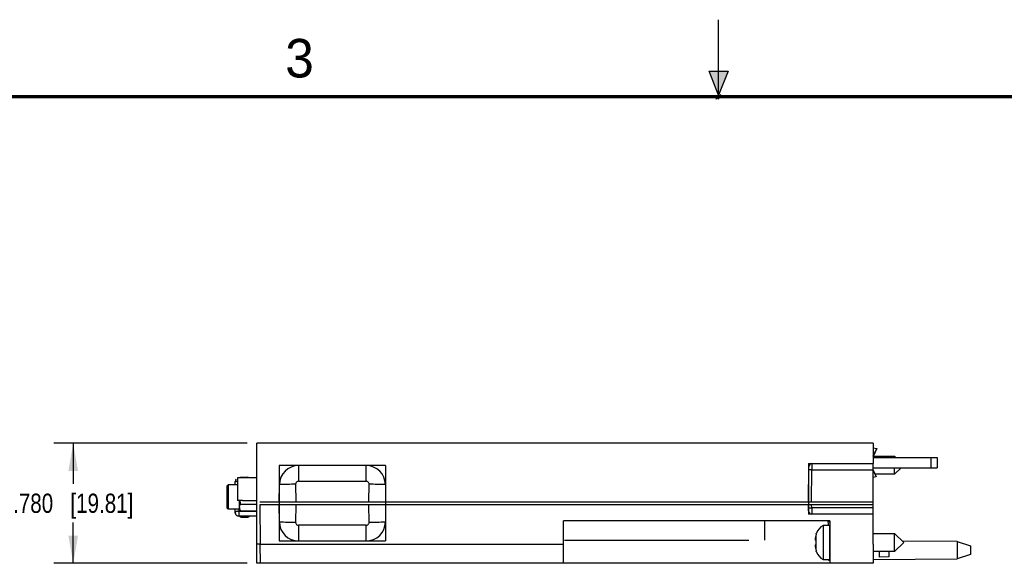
# Model space of a CAD drawing. Header units: inches. Extents: x 0 to 22, y 0 to 17.
# Tile 16 of 30: x 6.5 to 12.9, y 13.5 to 17. Entities that reach past the tile are written whole.
import ezdxf

# ---------------------------------------------------------------- set-up
doc = ezdxf.new("R2010")
doc.units = ezdxf.units.IN
doc.header["$LTSCALE"] = 1.21
doc.header["$MEASUREMENT"] = 0
doc.layers.get('0').update_dxf_attribs({"linetype": 'CONTINUOUS'})
doc.layers.add('DIMENSIONS', color=7, linetype='CONTINUOUS')
doc.styles.get("Standard").update_dxf_attribs({"font": 'txt', "width": 0.8})
doc.styles.add('TEXTSTYLE_2', font='txt')
doc.dimstyles.new('DIMSTYLE_1', dxfattribs={"dimtxt": 0.125, "dimasz": 0.18, "dimexe": 0.18, "dimexo": 0.0625, "dimgap": 0.09, "dimtad": 0, "dimtih": 1, "dimtoh": 1, "dimdec": 3, "dimzin": 4, "dimdsep": 46, "dimtxsty": 'STANDARD', "dimblk": '_FILLED', "dimblk1": '_FILLED', "dimblk2": '_FILLED', "dimcen": 0.09, "dimadec": 0, "dimazin": 0, "dimtp": 0.01, "dimtm": 0.01, "dimtfac": 1, "dimtdec": 3, "dimtofl": 0, "dimtmove": 0, "dimatfit": 3, "dimldrblk": '_FILLED', "dimfxl": 1, "dimtolj": 1, "dimtzin": 4, "dimarcsym": 0})

# ---------------------------------------------------------------- blocks, each defined once
blk = doc.blocks.new('_FILLED')
at = {"color": 0, "linetype": 'BYBLOCK'}
blk.add_solid([(0, 0), (-1, 0.174), (-1, -0.174)], dxfattribs=at)
blk = doc.blocks.new('*D0')
at = {"layer": 'DIMENSIONS', "color": 2, "linetype": 'CONTINUOUS'}
for p, q in [((7.9411, 14.2505), (6.687, 14.2505)), ((6.812, 14.2505), (6.812, 13.9855)), ((6.812, 13.4705), (6.812, 13.7355)), ((7.9411, 13.4705), (6.687, 13.4705))]:
    blk.add_line(p, q, dxfattribs=at)
at = {"layer": 'DIMENSIONS', "color": 2, "linetype": 'CONTINUOUS', "xscale": 0.18, "yscale": 0.18, "zscale": 0.18}
for p, rotation in [((6.812, 14.2505), 90), ((6.812, 13.4705), 270)]:
    blk.add_blockref('_FILLED', p, dxfattribs=dict(at, rotation=rotation))
at = {"layer": 'DIMENSIONS', "color": 2, "linetype": 'CONTINUOUS', "insert": (6.812, 13.923), "char_height": 0.125, "width": 1.225, "attachment_point": 2, "line_spacing_factor": 0.9}
blk.add_mtext('.780{\\Ftxt.shx;\\W1.000000;\\H0.125000; }[19.81]', dxfattribs=at)

msp = doc.modelspace()

# ---------------------------------------------------------------- hatches: boundary and pattern name
at = {"linetype": 'CONTINUOUS'}
msp.add_hatch(color=2, dxfattribs=at).paths.add_polyline_path([(11, 16.51), (10.9375, 16.6663), (11.0625, 16.6663)])

# ---------------------------------------------------------------- linework, layer by layer
at = {"color": 2, "linetype": 'CONTINUOUS'}
for p, q in [((11, 16.485), (11, 17)), ((11, 16.51), (10.9375, 16.6663)), ((10.9375, 16.6663), (11.0625, 16.6663)), ((11.0625, 16.6663), (11, 16.51)), ((11.015, 16.515), (10.985, 16.485)), ((10.985, 16.485), (11, 16.515)), ((11, 16.485), (11.015, 16.515))]:
    msp.add_line(p, q, dxfattribs=at)
at = {"color": 6, "linetype": 'CONTINUOUS'}
for p, q in [((8.0036, 13.4705), (8.0036, 14.2505)), ((12.0036, 14.2505), (8.0036, 14.2505)), ((12.0036, 14.2505), (12.0036, 14.1175)), ((12.0035, 14.2206), (12.0259, 14.2158)), ((8.1486, 14.1055), (8.1486, 13.6155)), ((8.2746, 14.1055), (8.1486, 14.1055)), ((8.8386, 14.1055), (8.7126, 14.1055)), ((8.8386, 14.1055), (8.8386, 13.6155)), ((11.5836, 14.1175), (11.6056, 14.1175)), ((11.5836, 14.1175), (11.5836, 13.7905)), ((12.0036, 14.0762), (12.0231, 14.0324)), ((12.0036, 14.0713), (12.0213, 14.0316)), ((7.8624, 14.0003), (7.8624, 14.001)), ((7.8624, 13.9999), (7.8624, 13.9983)), ((7.9016, 14.0305), (7.896, 14.0264)), ((7.9016, 14.0305), (7.9452, 14.0305)), ((7.9485, 14.0281), (7.9452, 14.0305)), ((12.0209, 14.0318), (12.0036, 14.0283)), ((12.0217, 14.0318), (12.0212, 14.0318)), ((12.0231, 14.0324), (12.0213, 14.0316)), ((12.0219, 14.0318), (12.0217, 14.0318)), ((12.0036, 13.8505), (12.0036, 13.8705)), ((7.8624, 13.8024), (7.8624, 13.8048)), ((7.8936, 13.7766), (7.9016, 13.7707)), ((7.9016, 13.7707), (7.9452, 13.7707)), ((7.9452, 13.7707), (7.9532, 13.7766)), ((9.9936, 13.4705), (9.9936, 13.7455)), ((11.7216, 13.7455), (9.9936, 13.7455)), ((11.604, 13.7905), (11.5836, 13.7905)), ((11.7216, 13.7455), (11.7216, 13.4705)), ((8.1486, 13.6155), (8.2746, 13.6155)), ((8.7126, 13.6155), (8.8386, 13.6155)), ((12.0036, 13.5944), (12.0036, 13.4705)), ((12.0036, 13.4705), (8.0036, 13.4705))]:
    msp.add_line(p, q, dxfattribs=at)
at = {"color": 7, "linetype": 'CONTINUOUS'}
for p, q in [((8.7926, 14.2505), (8.7926, 14.2525)), ((8.7926, 14.2525), (8.7946, 14.2525)), ((8.7946, 14.2525), (8.7946, 14.2505)), ((8.8226, 14.2505), (8.8226, 14.2525)), ((8.8226, 14.2525), (8.8246, 14.2525)), ((8.8246, 14.2525), (8.8246, 14.2505)), ((11.5806, 14.2525), (11.5826, 14.2525)), ((11.5806, 14.2525), (11.5806, 14.2505)), ((11.5826, 14.2505), (11.5826, 14.2525)), ((12.0035, 14.1677), (12.0259, 14.2158)), ((12.0035, 14.1672), (12.026, 14.2156)), ((12.0262, 14.2152), (12.0039, 14.1675)), ((12.0259, 14.2158), (12.0261, 14.2155)), ((12.026, 14.2156), (12.0262, 14.2153)), ((12.0261, 14.2155), (12.0262, 14.2153)), ((12.0036, 14.1666), (12.1418, 14.1666)), ((12.0036, 14.1595), (12.1176, 14.1595)), ((12.0036, 14.1575), (12.4186, 14.1575)), ((12.1176, 14.1595), (12.1176, 14.1575)), ((12.1509, 14.1575), (12.1418, 14.1666)), ((12.1418, 14.1575), (12.1418, 14.1666)), ((12.4186, 14.1575), (12.4186, 14.0905)), ((8.7126, 14.1055), (8.2746, 14.1055)), ((11.5836, 13.8705), (11.5856, 14.0977)), ((11.6056, 14.1175), (11.6054, 14.0778)), ((11.6056, 14.1175), (12.0036, 14.1175)), ((12.0036, 13.8705), (12.0036, 14.1175)), ((12.0036, 14.0905), (12.4186, 14.0905)), ((12.1176, 14.0885), (12.0036, 14.0885)), ((12.1176, 14.0905), (12.1176, 14.0885)), ((12.1418, 14.0484), (12.1839, 14.0905)), ((12.1418, 14.0484), (12.1418, 14.0905)), ((7.8624, 14.001), (7.8624, 14.001)), ((7.8624, 14.0005), (7.8624, 14.001)), ((7.8624, 13.9999), (7.8624, 14.001)), ((7.8774, 14.0264), (7.8774, 13.879)), ((7.9108, 14.0264), (7.8774, 14.0264)), ((7.9108, 14.0275), (7.9108, 14.0264)), ((7.9108, 14.0275), (8.0036, 14.0275)), ((12.1418, 14.0484), (12.0159, 14.0484)), ((12.023, 14.0319), (12.0231, 14.0322)), ((12.023, 14.0319), (12.0231, 14.0322)), ((7.812, 13.9734), (7.8179, 13.9793)), ((7.812, 13.8278), (7.812, 13.9734)), ((7.8179, 13.9793), (7.8179, 13.8219)), ((7.8774, 13.9793), (7.8179, 13.9793)), ((8.1486, 13.8705), (8.1496, 13.9816)), ((8.2551, 13.9839), (8.2572, 13.8705)), ((8.73, 13.8705), (8.7321, 13.9839)), ((8.8376, 13.9816), (8.8386, 13.8705)), ((7.9108, 13.879), (7.8774, 13.879)), ((7.8904, 13.8219), (7.8904, 13.879)), ((7.9108, 13.879), (7.9108, 13.8779)), ((7.9108, 13.8779), (8.0037, 13.8779)), ((8.0236, 13.8705), (12.0036, 13.8705)), ((7.812, 13.8278), (7.8179, 13.8219)), ((7.8904, 13.8219), (7.8179, 13.8219)), ((7.8624, 13.8002), (7.8624, 13.8024)), ((7.8624, 13.8009), (7.8624, 13.8018)), ((7.8624, 13.8004), (7.8624, 13.8009)), ((7.8624, 13.7999), (7.8624, 13.8004)), ((7.8974, 13.8551), (8.0036, 13.8551)), ((8.004, 13.8097), (7.8974, 13.8097)), ((12.0036, 13.8505), (8.0236, 13.8505)), ((8.1496, 13.7394), (8.1486, 13.8505)), ((8.2572, 13.8505), (8.2551, 13.7371)), ((8.7321, 13.7371), (8.73, 13.8505)), ((8.8386, 13.8505), (8.8376, 13.7394)), ((11.584, 13.8103), (11.5836, 13.8505)), ((11.6038, 13.8298), (11.604, 13.7905)), ((12.0036, 13.5944), (12.0036, 13.8505)), ((7.8624, 13.8002), (7.8624, 13.8002)), ((7.8642, 13.7912), (7.8624, 13.7999)), ((7.8664, 13.7871), (7.8642, 13.7912)), ((7.886, 13.7766), (7.8814, 13.777)), ((12.0036, 13.7905), (11.604, 13.7905)), ((11.7119, 13.7219), (11.7117, 13.7455)), ((11.7186, 13.7157), (11.6783, 13.7157)), ((11.6783, 13.7157), (11.6783, 13.4953)), ((11.7119, 13.7165), (11.7119, 13.7219)), ((11.7186, 13.7157), (11.7186, 13.4953)), ((8.2746, 13.6155), (8.7126, 13.6155)), ((11.6339, 13.62), (11.6275, 13.6208)), ((11.6339, 13.6638), (11.6339, 13.6656)), ((11.6339, 13.591), (11.6339, 13.62)), ((12.0036, 13.6646), (12.1418, 13.6646)), ((12.2009, 13.6055), (12.1418, 13.6646)), ((12.1418, 13.5464), (12.1418, 13.6646)), ((12.5475, 13.6115), (12.1923, 13.6141)), ((12.5475, 13.6115), (12.6336, 13.5835)), ((12.5475, 13.6115), (12.5475, 13.4995)), ((8.0268, 13.4705), (8.0258, 13.5944)), ((11.6275, 13.5902), (11.6339, 13.591)), ((11.6339, 13.5454), (11.6339, 13.5472)), ((12.1418, 13.5464), (12.0036, 13.5464)), ((12.0436, 13.5112), (12.0436, 13.5464)), ((12.1036, 13.5464), (12.1036, 13.5118)), ((12.1418, 13.5464), (12.2009, 13.6055)), ((12.6336, 13.5835), (12.6336, 13.5275)), ((11.6783, 13.4953), (11.7186, 13.4953)), ((12.0036, 13.4955), (12.5475, 13.4995)), ((12.1036, 13.5118), (12.0436, 13.5112)), ((12.6336, 13.5275), (12.5475, 13.4995))]:
    msp.add_line(p, q, dxfattribs=at)
at = {"color": 9, "linetype": 'CONTINUOUS'}
for p, q in [((12.3786, 14.0905), (12.3786, 14.1575)), ((8.2746, 14.1055), (8.2746, 14.0038)), ((8.7126, 14.0038), (8.7126, 14.1055)), ((11.6054, 14.0778), (11.5854, 14.0778)), ((11.6036, 13.8705), (11.6054, 14.0778)), ((11.6054, 14.0778), (12.0036, 14.0778)), ((7.8628, 13.9985), (7.8624, 13.9979)), ((7.8624, 13.9793), (7.8624, 13.9981)), ((7.8624, 13.9979), (7.8624, 13.9977)), ((7.863, 13.9987), (7.8628, 13.9985)), ((7.8634, 13.9989), (7.863, 13.9987)), ((7.8639, 13.9992), (7.8634, 13.9989)), ((7.8721, 14.0011), (7.8693, 14.0006)), ((7.8773, 14.0016), (7.8721, 14.0011)), ((7.9136, 14.0275), (7.9136, 14.0305)), ((7.9333, 14.0305), (7.9333, 14.0275)), ((8.2746, 14.0038), (8.7126, 14.0038)), ((7.8624, 13.8048), (7.8624, 13.8219)), ((7.8693, 13.8077), (7.874, 13.8084)), ((7.877, 13.8086), (7.886, 13.8089)), ((7.886, 13.8219), (7.886, 13.7766)), ((7.886, 13.8089), (8.004, 13.8089)), ((8.0236, 13.8505), (8.0258, 13.5944)), ((11.6038, 13.8298), (11.6036, 13.8505)), ((12.0036, 13.8298), (11.6038, 13.8298)), ((8.0043, 13.7766), (7.886, 13.7766)), ((7.9136, 13.7707), (7.9136, 13.7766)), ((7.9333, 13.7766), (7.9333, 13.7707)), ((11.2972, 13.7455), (11.2972, 13.6216)), ((8.2746, 13.7172), (8.2746, 13.6155)), ((8.7126, 13.7172), (8.2746, 13.7172)), ((8.7126, 13.6155), (8.7126, 13.7172)), ((10, 13.6216), (11.1968, 13.6216)), ((11.6304, 13.6514), (11.6304, 13.6204)), ((8.0258, 13.5944), (8.0058, 13.5944)), ((8.0258, 13.5944), (9.9959, 13.5944)), ((11.6304, 13.5906), (11.6304, 13.5596)), ((11.7138, 13.4903), (11.7218, 13.4903))]:
    msp.add_line(p, q, dxfattribs=at)
at = {"color": 7, "linetype": 'CONTINUOUS', "const_width": 0.02}
msp.add_lwpolyline([(21.5, 16.5), (0.5, 16.5)], dxfattribs=at)
at = {"color": 7, "linetype": 'CONTINUOUS'}
for centre, radius, start, end in [((8.2746, 13.9805), 0.125, 90.00419, 179.49571), ((8.7126, 13.9805), 0.125, 0.50409, 89.99599), ((11.6056, 14.0975), 0.02, 90, 179.5), ((11.604, 13.8105), 0.02, 180.5, 270), ((7.886, 13.8002), 0.0236, 179.99006, 270.01054), ((8.2746, 13.7405), 0.125, 180.50411, 269.99597), ((8.7126, 13.7405), 0.125, 270.00434, 359.49556), ((11.7117, 13.7355), 0.01, 0.5, 60.1736), ((11.7214, 13.633), 0.0933, 117.5225, 159.56387), ((11.7886, 13.6194), 0.1618, 175.69588, 177.72597), ((11.6823, 13.6296), 0.0556, 183.91323, 185.62111), ((11.6836, 13.6298), 0.0568, 185.63204, 189.09437), ((11.7883, 13.6194), 0.1615, 174.64733, 175.69547), ((11.8433, 13.6055), 0.2178, 167.82185, 172.34613), ((11.7264, 13.6307), 0.0982, 160.33702, 167.83528), ((11.7225, 13.6488), 0.00394, 210, 240), ((11.6823, 13.5814), 0.0556, 174.34527, 176.08676), ((11.7886, 13.5916), 0.1618, 182.274, 184.32535), ((11.6836, 13.5812), 0.0568, 170.9057, 174.33447), ((11.7883, 13.5916), 0.1615, 184.3258, 185.35267), ((11.8433, 13.6055), 0.2178, 187.65387, 192.17815), ((11.7264, 13.5803), 0.0982, 192.16472, 199.66298), ((11.7214, 13.578), 0.0933, 200.43613, 242.4775)]:
    msp.add_arc(centre, radius, start, end, dxfattribs=at)
at = {"color": 9, "linetype": 'CONTINUOUS'}
for centre, radius, start, end in [((7.886, 14.001), 0.0236, 135.00007, 180.00992), ((7.8675, 13.9913), 0.00867, 112.77702, 115.09494), ((8.6601, -7.0484), 21.0362, 91.10304, 91.3905), ((8.3509, -5.9566), 19.9441, 88.60168, 88.90488), ((7.8838, 13.7127), 0.0962, 94.06699, 95.85104), ((8.6363, 33.6776), 19.9441, 268.60168, 268.90488), ((8.3272, 34.7694), 21.0362, 271.10304, 271.3905)]:
    msp.add_arc(centre, radius, start, end, dxfattribs=at)
for points, knots in [([(7.8693, 14.0006), (7.8683, 14.0005), (7.8669, 14.0002), (7.8652, 13.9997), (7.8645, 13.9994), (7.8642, 13.9993)], [0, 0, 0, 0, 0.566312, 0.8006, 1, 1, 1, 1]), ([(8.2746, 14.0038), (8.272, 14.0038), (8.2668, 14.0027), (8.2603, 13.9983), (8.256, 13.9917), (8.2551, 13.9865), (8.2551, 13.9839)], [0, 0, 0, 0, 0.249973, 0.500005, 0.750035, 1, 1, 1, 1]), ([(7.8624, 13.8048), (7.8624, 13.805), (7.8625, 13.8053), (7.8629, 13.8057), (7.8635, 13.8061), (7.8639, 13.8063), (7.8642, 13.8064)], [0, 0, 0, 0, 0.167053, 0.377202, 0.652014, 1, 1, 1, 1]), ([(7.8642, 13.8064), (7.8645, 13.8065), (7.8652, 13.8068), (7.8669, 13.8073), (7.8683, 13.8076), (7.8693, 13.8077)], [0, 0, 0, 0, 0.19942, 0.433715, 1, 1, 1, 1]), ([(11.5838, 13.83), (11.5838, 13.83), (11.5838, 13.83), (11.5839, 13.8299), (11.584, 13.8299), (11.5842, 13.8299), (11.5844, 13.8299), (11.5847, 13.8299), (11.585, 13.8299), (11.5855, 13.8298), (11.5862, 13.8298), (11.5872, 13.8298), (11.5884, 13.8298), (11.5897, 13.8298), (11.5911, 13.8298), (11.5933, 13.8298), (11.5962, 13.8298), (11.5999, 13.8298), (11.6025, 13.8298), (11.6038, 13.8298)], [0, 0, 0, 0, 0.001483, 0.00521, 0.011288, 0.019718, 0.030484, 0.043567, 0.058946, 0.0766, 0.118573, 0.16901, 0.227386, 0.293175, 0.365797, 0.444537, 0.617435, 0.805401, 1, 1, 1, 1]), ([(8.7126, 13.7172), (8.7152, 13.7172), (8.7204, 13.7183), (8.7269, 13.7227), (8.7312, 13.7293), (8.7322, 13.7345), (8.7321, 13.7371)], [0, 0, 0, 0, 0.249973, 0.500005, 0.750035, 1, 1, 1, 1])]:
    msp.add_open_spline(points, degree=3, knots=knots, dxfattribs=at)
at = {"color": 7, "linetype": 'CONTINUOUS'}
for points, knots in [([(8.7321, 13.9839), (8.7322, 13.9865), (8.7312, 13.9917), (8.7269, 13.9983), (8.7204, 14.0027), (8.7152, 14.0038), (8.7126, 14.0038)], [0, 0, 0, 0, 0.24997, 0.500001, 0.750032, 1, 1, 1, 1]), ([(7.892, 13.879), (7.8926, 13.8749), (7.8942, 13.8669), (7.8963, 13.8591), (7.8974, 13.8551)], [0, 0, 0, 0, 0.500005, 1, 1, 1, 1]), ([(7.8904, 13.8324), (7.8904, 13.8343), (7.8906, 13.8372), (7.8914, 13.8411), (7.8922, 13.8439), (7.8932, 13.8468), (7.8949, 13.8506), (7.8963, 13.8533), (7.8974, 13.8551)], [0, 0, 0, 0, 0.240402, 0.362202, 0.485442, 0.610584, 0.738085, 1, 1, 1, 1]), ([(7.8904, 13.8324), (7.8904, 13.8298), (7.891, 13.8246), (7.8926, 13.8197), (7.8936, 13.8172)], [0, 0, 0, 0, 0.492203, 1, 1, 1, 1]), ([(7.8936, 13.8172), (7.8939, 13.8166), (7.895, 13.814), (7.8963, 13.8115), (7.8974, 13.8097)], [0, 0, 0, 0, 0.245741, 1, 1, 1, 1]), ([(8.2551, 13.7371), (8.2551, 13.7345), (8.256, 13.7293), (8.2603, 13.7227), (8.2668, 13.7183), (8.272, 13.7172), (8.2746, 13.7172)], [0, 0, 0, 0, 0.24997, 0.500001, 0.750032, 1, 1, 1, 1])]:
    msp.add_open_spline(points, degree=3, knots=knots, dxfattribs=at)

# ---------------------------------------------------------------- texts
at = {"color": 2, "linetype": 'CONTINUOUS', "insert": (8.1875, 16.875), "char_height": 0.25, "width": 0.25, "attachment_point": 1, "line_spacing_factor": 0.9, "style": 'TEXTSTYLE_2'}
msp.add_mtext('3', dxfattribs=at)

# ---------------------------------------------------------------- dimensions: what is measured, and where the dimension line sits
at = {"layer": 'DIMENSIONS', "color": 2, "linetype": 'CONTINUOUS'}
dim = msp.add_linear_dim(base=(6.812, 14.2505), p1=(7.9411, 13.4705), p2=(7.9411, 14.2505), angle=90, dimstyle='DIMSTYLE_1', dxfattribs=at)
dim.commit()
dim.dimension.update_dxf_attribs({"geometry": '*D0', "text_midpoint": (6.687, 13.8605), "dimtype": 160})

doc.saveas('drawing.dxf')
